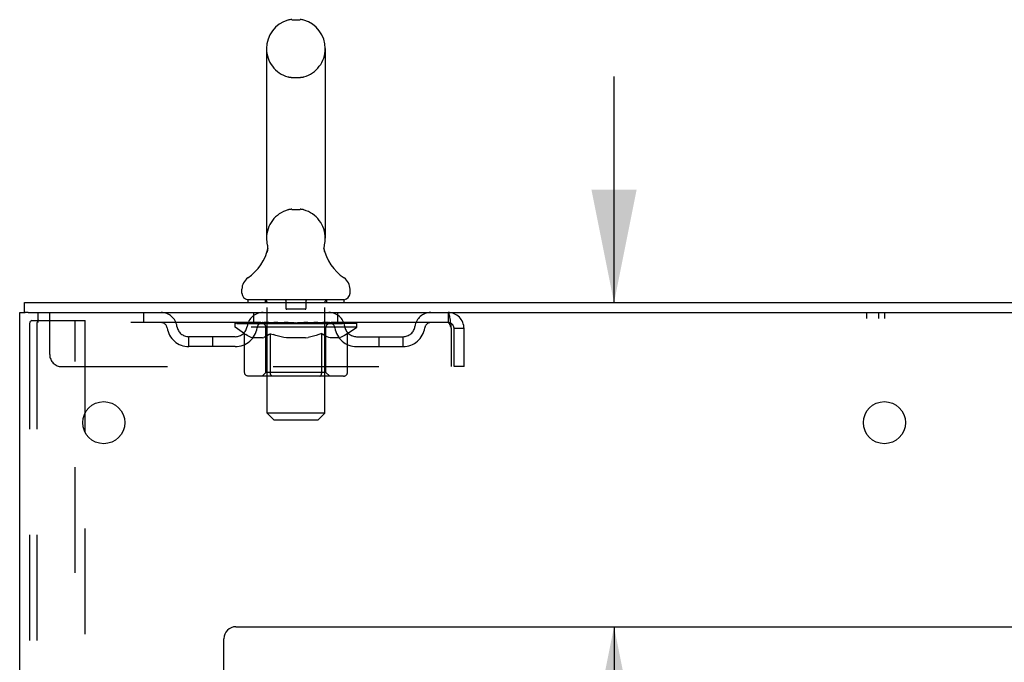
# Model space of a CAD drawing. Header units: inches. Extents: x 0 to 200, y 0 to 129.
# Tile 82 of 94: x 11.41 to 21.66, y 85.78 to 92.47. Entities that reach past the tile are written whole.
import ezdxf

# ---------------------------------------------------------------- set-up
doc = ezdxf.new("R2010")
doc.units = ezdxf.units.IN
doc.header["$LTSCALE"] = 11
doc.header["$MEASUREMENT"] = 0
doc.linetypes.add('HIDDEN', pattern=[0.2, 0.1, -0.1])
doc.layers.get('0').update_dxf_attribs({"linetype": 'CONTINUOUS'})
for name, color, linetype in [('DEFAULT_2', 8, 'HIDDEN'), ('DIMENSIONS', 7, 'CONTINUOUS'), ('WITNESSMARKS', 7, 'CONTINUOUS')]:
    doc.layers.add(name, color=color, linetype=linetype)
doc.styles.get("Standard").update_dxf_attribs({"font": 'arial.ttf'})
doc.dimstyles.new('DIMSTYLE_1', dxfattribs={"dimtxt": 0.882353, "dimasz": 1.176471, "dimexe": 0.09, "dimexo": 0.07, "dimgap": 0.0375, "dimtad": 0, "dimtih": 1, "dimtoh": 1, "dimzin": 4, "dimdsep": 46, "dimtxsty": 'Standard', "dimblk": '_FILLED', "dimblk1": '_FILLED', "dimblk2": '_FILLED', "dimcen": 0.09, "dimadec": 3, "dimazin": 1, "dimtfac": 1, "dimtdec": 3, "dimtofl": 0, "dimtmove": 0, "dimatfit": 3, "dimldrblk": '_FILLED', "dimfxl": 0, "dimtolj": 1, "dimtzin": 4, "dimarcsym": 0})

# ---------------------------------------------------------------- blocks, each defined once
blk = doc.blocks.new('_FILLED')
at = {"color": 0, "linetype": 'ByBlock'}
blk.add_solid([(0, 0), (-1, 0.2), (-1, -0.2)], dxfattribs=at)
blk = doc.blocks.new('*D17')
at = {"layer": 'DIMENSIONS', "color": 2, "linetype": 'Continuous'}
for p, q in [((17.595, 89.521), (17.595, 91.874)), ((17.595, 86.146), (17.595, 83.4)), ((17.595, 83.4), (18.625, 83.4))]:
    blk.add_line(p, q, dxfattribs=at)
at = {"layer": 'DIMENSIONS', "color": 2, "linetype": 'Continuous', "xscale": 1.1764705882, "yscale": 1.1764705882, "zscale": 1.1764705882}
for p, rotation in [((17.595, 89.521), 270), ((17.595, 86.146), 90)]:
    blk.add_blockref('_FILLED', p, dxfattribs=dict(at, rotation=rotation))
at = {"layer": 'DIMENSIONS', "color": 2, "linetype": 'Continuous', "insert": (19.066, 83.841), "char_height": 0.8824, "width": 2.39777, "attachment_point": 1, "line_spacing_factor": 0.9}
blk.add_mtext('3.38', dxfattribs=at)

msp = doc.modelspace()

# ---------------------------------------------------------------- linework, layer by layer
at = {"color": 7, "linetype": 'Continuous'}
for p, q in [((14.241, 92.466), (14.328, 92.466)), ((13.978, 92.166), (13.978, 90.191)), ((14.59, 92.166), (14.59, 90.191)), ((14.578, 90.092), (14.579, 90.097)), ((14.578, 90.087), (14.578, 90.092)), ((14.579, 90.082), (14.578, 90.087)), ((14.579, 90.102), (14.58, 90.107)), ((14.579, 90.097), (14.579, 90.102)), ((14.579, 90.077), (14.579, 90.082)), ((14.579, 90.072), (14.579, 90.077)), ((14.58, 90.107), (14.58, 90.112)), ((14.581, 90.117), (14.582, 90.121)), ((13.984, 90.048), (13.983, 90.043)), ((14.58, 90.067), (14.579, 90.073)), ((14.581, 90.063), (14.58, 90.068)), ((14.582, 90.058), (14.581, 90.063)), ((14.583, 90.054), (14.582, 90.058)), ((13.722, 89.62), (13.722, 89.659)), ((14.847, 89.62), (14.847, 89.659)), ((11.461, 89.417), (11.461, 89.521)), ((13.784, 89.551), (13.784, 89.521)), ((14.784, 89.551), (13.784, 89.551)), ((14.784, 89.551), (14.784, 89.521)), ((11.499, 89.417), (11.465, 89.417))]:
    msp.add_line(p, q, dxfattribs=at)
at = {"color": 3, "linetype": 'Continuous'}
for p, q in [((11.461, 89.521), (29.163, 89.521)), ((11.409, 9.625), (11.409, 89.417)), ((11.409, 89.417), (11.465, 89.417)), ((11.499, 89.417), (29.163, 89.417)), ((12.089, 88.173), (12.089, 88.368)), ((13.659, 86.146), (25.534, 86.146)), ((13.534, 11.646), (13.534, 86.021))]:
    msp.add_line(p, q, dxfattribs=at)
at = {"color": 7, "linetype": 'Continuous'}
for points in [[(13.986, 90.121), (13.987, 90.117), (13.988, 90.112), (13.989, 90.107), (13.989, 90.102), (13.99, 90.097), (13.99, 90.092), (13.99, 90.088), (13.99, 90.083), (13.99, 90.078), (13.989, 90.073), (13.989, 90.068), (13.988, 90.063), (13.987, 90.058), (13.986, 90.053), (13.984, 90.048)], [(14.58, 90.112), (14.581, 90.117), (14.582, 90.121)]]:
    msp.add_lwpolyline(points, dxfattribs=at)
at = {"color": 3, "linetype": 'Continuous'}
for centre in [(12.284, 88.271), (20.409, 88.271)]:
    msp.add_circle(centre, 0.219, dxfattribs=at)
at = {"color": 7, "linetype": 'Continuous'}
for centre, radius, start, end in [((14.284, 92.166), 0.306, 105.6303, 180), ((14.241, 92.323), 0.144, 90, 105.6303), ((14.328, 92.323), 0.144, 74.3697, 90), ((14.284, 92.166), 0.306, 0, 74.3697), ((14.284, 90.191), 0.306, 180, 193.2053), ((14.284, 90.191), 0.306, 346.7947, 360), ((13.486, 90.208), 0.523, 304.6624, 347.2389), ((15.082, 90.208), 0.523, 192.7611, 235.3376), ((13.866, 89.659), 0.144, 124.6624, 180), ((14.703, 89.659), 0.144, 360, 55.3376), ((13.791, 89.62), 0.069, 180, 265), ((14.778, 89.62), 0.069, 275, 360)]:
    msp.add_arc(centre, radius, start, end, dxfattribs=at)
at = {"color": 3, "linetype": 'Continuous'}
msp.add_arc((13.659, 86.021), 0.125, 90, 180, dxfattribs=at)
at = {"layer": 'DEFAULT_2', "color": 8, "linetype": 'HIDDEN'}
for p, q in [((14.241, 91.866), (14.328, 91.866)), ((14.241, 90.491), (14.328, 90.491)), ((13.964, 89.551), (13.964, 89.521)), ((13.984, 88.37), (13.984, 89.521)), ((14.179, 89.541), (14.179, 89.461)), ((14.389, 89.541), (14.389, 89.461)), ((14.584, 88.37), (14.584, 89.521)), ((14.604, 89.551), (14.604, 89.521)), ((11.597, 89.417), (11.597, 89.313)), ((11.722, 88.979), (11.722, 89.417)), ((12.697, 89.417), (12.697, 89.313)), ((13.847, 89.313), (13.847, 89.417)), ((14.379, 89.451), (14.189, 89.451)), ((14.722, 89.313), (14.722, 89.417)), ((15.867, 89.417), (15.867, 89.313)), ((11.513, 89.303), (11.513, 9.738)), ((11.534, 89.333), (11.608, 89.333)), ((11.587, 89.303), (11.587, 9.738)), ((15.867, 89.313), (11.597, 89.313)), ((11.608, 89.333), (12.089, 89.333)), ((11.985, 9.708), (11.985, 89.333)), ((12.089, 88.368), (12.089, 89.333)), ((13.651, 89.266), (13.651, 89.313)), ((13.75, 89.197), (13.651, 89.266)), ((14.918, 89.266), (13.651, 89.266)), ((13.661, 89.306), (13.661, 89.313)), ((13.669, 89.303), (13.669, 89.306)), ((13.669, 89.303), (14.899, 89.303)), ((13.678, 89.303), (13.678, 89.306)), ((13.679, 89.303), (13.679, 89.306)), ((13.689, 89.306), (13.689, 89.313)), ((13.705, 89.303), (13.705, 89.306)), ((13.707, 89.303), (13.707, 89.306)), ((13.736, 89.306), (13.736, 89.313)), ((13.75, 89.303), (13.75, 89.306)), ((13.753, 89.303), (13.753, 89.306)), ((13.957, 89.306), (13.756, 89.306)), ((13.799, 89.306), (13.799, 89.313)), ((13.801, 89.303), (13.801, 89.306)), ((13.801, 89.303), (13.801, 89.306)), ((13.804, 89.303), (13.804, 89.306)), ((13.811, 89.303), (13.811, 89.306)), ((13.811, 89.303), (13.811, 89.306)), ((13.815, 89.303), (13.815, 89.306)), ((13.818, 89.303), (13.818, 89.307)), ((13.823, 89.303), (13.823, 89.306)), ((13.837, 89.303), (13.837, 89.306)), ((13.855, 89.303), (13.855, 89.309)), ((13.855, 89.303), (13.855, 89.306)), ((13.876, 89.303), (13.876, 89.306)), ((13.876, 89.303), (13.876, 89.306)), ((13.877, 89.306), (13.877, 89.313)), ((13.887, 89.303), (13.887, 89.306)), ((13.891, 89.303), (13.891, 89.306)), ((13.9, 89.303), (13.9, 89.306)), ((13.912, 89.303), (13.912, 89.31)), ((13.927, 89.303), (13.927, 89.306)), ((13.93, 89.303), (13.93, 89.306)), ((13.957, 89.303), (13.957, 89.306)), ((14.024, 89.306), (13.962, 89.306)), ((13.968, 89.306), (13.968, 89.313)), ((13.972, 88.794), (13.972, 89.263)), ((13.974, 89.303), (13.974, 89.306)), ((13.979, 89.303), (13.979, 89.306)), ((13.985, 89.303), (13.985, 89.311)), ((13.989, 89.303), (13.989, 89.306)), ((14, 89.303), (14, 89.306)), ((14.024, 89.303), (14.024, 89.306)), ((14.099, 89.306), (14.04, 89.306)), ((14.06, 89.303), (14.06, 89.306)), ((14.068, 89.306), (14.068, 89.313)), ((14.071, 89.303), (14.071, 89.306)), ((14.074, 89.303), (14.074, 89.312)), ((14.076, 89.303), (14.076, 89.306)), ((14.084, 89.303), (14.084, 89.306)), ((14.099, 89.303), (14.099, 89.306)), ((14.18, 89.306), (14.125, 89.306)), ((14.138, 89.303), (14.138, 89.306)), ((14.17, 89.306), (14.284, 89.313)), ((14.174, 89.306), (14.174, 89.313)), ((14.175, 89.313), (14.174, 89.313)), ((14.175, 89.306), (14.175, 89.313)), ((14.175, 89.303), (14.175, 89.306)), ((14.179, 89.303), (14.179, 89.306)), ((14.18, 89.303), (14.18, 89.306)), ((14.18, 89.303), (14.18, 89.306)), ((14.263, 89.306), (14.215, 89.306)), ((14.221, 89.303), (14.221, 89.306)), ((14.263, 89.303), (14.263, 89.306)), ((14.282, 89.306), (14.282, 89.306)), ((14.282, 89.303), (14.282, 89.306)), ((14.282, 89.303), (14.282, 89.306)), ((14.284, 89.306), (14.284, 89.313)), ((14.284, 89.313), (14.399, 89.306)), ((14.287, 89.303), (14.287, 89.306)), ((14.287, 89.303), (14.287, 89.306)), ((14.287, 89.306), (14.287, 89.306)), ((14.305, 89.303), (14.305, 89.306)), ((14.305, 89.306), (14.353, 89.306)), ((14.348, 89.303), (14.348, 89.306)), ((14.388, 89.303), (14.388, 89.306)), ((14.389, 89.303), (14.389, 89.306)), ((14.389, 89.306), (14.443, 89.306)), ((14.39, 89.303), (14.39, 89.306)), ((14.394, 89.306), (14.394, 89.313)), ((14.394, 89.306), (14.394, 89.313)), ((14.394, 89.313), (14.394, 89.313)), ((14.394, 89.303), (14.394, 89.306)), ((14.43, 89.303), (14.43, 89.306)), ((14.469, 89.303), (14.469, 89.306)), ((14.469, 89.306), (14.528, 89.306)), ((14.485, 89.303), (14.485, 89.306)), ((14.492, 89.303), (14.492, 89.306)), ((14.495, 89.303), (14.495, 89.312)), ((14.497, 89.303), (14.497, 89.306)), ((14.501, 89.306), (14.501, 89.313)), ((14.508, 89.303), (14.508, 89.306)), ((14.544, 89.303), (14.544, 89.306)), ((14.544, 89.306), (14.606, 89.306)), ((14.568, 89.303), (14.568, 89.306)), ((14.579, 89.303), (14.579, 89.306)), ((14.583, 89.303), (14.583, 89.311)), ((14.589, 89.303), (14.589, 89.306)), ((14.594, 89.303), (14.594, 89.306)), ((14.597, 88.794), (14.597, 89.263)), ((14.601, 89.306), (14.601, 89.313)), ((14.611, 89.303), (14.611, 89.306)), ((14.611, 89.306), (14.918, 89.306)), ((14.638, 89.303), (14.638, 89.306)), ((14.641, 89.303), (14.641, 89.306)), ((14.657, 89.303), (14.657, 89.31)), ((14.668, 89.303), (14.668, 89.306)), ((14.677, 89.303), (14.677, 89.306)), ((14.682, 89.303), (14.682, 89.306)), ((14.691, 89.306), (14.691, 89.313)), ((14.693, 89.303), (14.693, 89.306)), ((14.693, 89.303), (14.693, 89.306)), ((14.713, 89.303), (14.713, 89.309)), ((14.714, 89.303), (14.714, 89.306)), ((14.732, 89.303), (14.732, 89.306)), ((14.746, 89.303), (14.746, 89.306)), ((14.75, 89.303), (14.75, 89.307)), ((14.754, 89.303), (14.754, 89.306)), ((14.757, 89.303), (14.757, 89.306)), ((14.757, 89.303), (14.757, 89.306)), ((14.764, 89.303), (14.764, 89.306)), ((14.767, 89.303), (14.767, 89.306)), ((14.768, 89.303), (14.768, 89.306)), ((14.769, 89.306), (14.769, 89.313)), ((14.796, 89.309), (14.916, 89.311)), ((14.796, 89.306), (14.796, 89.309)), ((14.816, 89.303), (14.816, 89.306)), ((14.818, 89.303), (14.818, 89.306)), ((14.821, 89.198), (14.918, 89.266)), ((14.833, 89.306), (14.833, 89.313)), ((14.861, 89.303), (14.861, 89.306)), ((14.863, 89.303), (14.863, 89.306)), ((14.879, 89.306), (14.879, 89.313)), ((14.889, 89.303), (14.889, 89.306)), ((14.89, 89.303), (14.89, 89.306)), ((14.899, 89.303), (14.899, 89.306)), ((14.908, 89.306), (14.908, 89.313)), ((14.916, 89.306), (14.916, 89.311)), ((14.918, 89.266), (14.918, 89.306)), ((13.17, 89.062), (13.17, 89.166)), ((13.653, 89.166), (13.17, 89.166)), ((13.42, 89.062), (13.42, 89.166)), ((13.75, 88.792), (13.75, 89.197)), ((13.75, 89.197), (13.764, 89.187)), ((13.778, 89.179), (13.764, 89.187)), ((13.792, 89.171), (13.778, 89.179)), ((13.805, 89.165), (13.792, 89.171)), ((13.819, 89.159), (13.805, 89.165)), ((13.832, 89.155), (13.818, 89.159)), ((13.936, 89.155), (13.832, 89.155)), ((13.936, 89.155), (13.949, 89.159)), ((13.963, 89.165), (13.949, 89.159)), ((13.976, 89.171), (13.963, 89.165)), ((13.99, 89.179), (13.976, 89.171)), ((14.004, 89.188), (13.99, 89.179)), ((14.018, 89.197), (14.004, 89.187)), ((14.018, 88.792), (14.018, 89.197)), ((14.018, 89.197), (14.047, 89.187)), ((14.075, 89.179), (14.046, 89.187)), ((14.103, 89.171), (14.075, 89.179)), ((14.13, 89.165), (14.102, 89.171)), ((14.158, 89.159), (14.13, 89.165)), ((14.185, 89.155), (14.158, 89.159)), ((14.383, 89.155), (14.185, 89.155)), ((14.383, 89.155), (14.411, 89.159)), ((14.439, 89.165), (14.411, 89.159)), ((14.467, 89.172), (14.439, 89.165)), ((14.496, 89.179), (14.467, 89.171)), ((14.524, 89.188), (14.495, 89.179)), ((14.553, 89.198), (14.524, 89.188)), ((14.553, 88.792), (14.553, 89.198)), ((14.553, 89.198), (14.568, 89.188)), ((14.583, 89.179), (14.568, 89.188)), ((14.597, 89.171), (14.582, 89.179)), ((14.611, 89.165), (14.597, 89.171)), ((14.626, 89.159), (14.611, 89.165)), ((14.64, 89.155), (14.625, 89.159)), ((14.734, 89.155), (14.64, 89.155)), ((14.734, 89.155), (14.748, 89.159)), ((14.762, 89.165), (14.748, 89.159)), ((14.777, 89.172), (14.762, 89.165)), ((14.791, 89.179), (14.776, 89.171)), ((14.806, 89.188), (14.791, 89.179)), ((14.821, 89.198), (14.806, 89.188)), ((14.821, 88.792), (14.821, 89.198)), ((14.916, 89.166), (15.399, 89.166)), ((15.149, 89.062), (15.149, 89.166)), ((15.399, 89.062), (15.399, 89.166)), ((15.9, 89.25), (15.9, 88.854)), ((15.93, 88.854), (15.93, 89.25)), ((16.034, 89.25), (15.93, 89.25)), ((16.034, 88.854), (16.034, 89.25)), ((13.653, 89.062), (13.17, 89.062)), ((14.916, 89.062), (15.399, 89.062)), ((11.847, 88.854), (15.9, 88.854)), ((16.034, 88.854), (15.93, 88.854)), ((14.778, 88.755), (13.793, 88.755)), ((13.972, 88.794), (13.932, 88.755)), ((14.597, 88.794), (13.972, 88.794)), ((14.029, 88.759), (14.027, 88.761)), ((14.034, 88.756), (14.032, 88.757)), ((14.037, 88.755), (14.034, 88.756)), ((14.039, 88.755), (14.037, 88.755)), ((14.597, 88.794), (14.637, 88.755)), ((14.053, 88.301), (13.984, 88.37)), ((14.584, 88.37), (13.984, 88.37)), ((14.515, 88.301), (14.584, 88.37)), ((14.053, 88.301), (14.515, 88.301)), ((12.089, 72.868), (12.089, 88.173))]:
    msp.add_line(p, q, dxfattribs=at)
for points in [[(15.867, 89.417), (15.87, 89.416), (15.872, 89.413), (15.874, 89.407), (15.877, 89.4), (15.879, 89.391), (15.881, 89.38), (15.884, 89.368), (15.886, 89.354), (15.888, 89.339), (15.891, 89.322), (15.893, 89.305), (15.896, 89.287), (15.898, 89.269), (15.9, 89.25)], [(11.534, 89.333), (11.529, 89.332), (11.524, 89.329), (11.52, 89.325), (11.516, 89.318), (11.514, 89.311), (11.513, 89.303)], [(11.608, 89.333), (11.602, 89.332), (11.597, 89.329), (11.593, 89.325), (11.59, 89.318), (11.588, 89.311), (11.587, 89.303)], [(15.867, 89.313), (15.87, 89.312), (15.872, 89.311), (15.874, 89.309), (15.877, 89.307), (15.879, 89.303), (15.881, 89.299), (15.884, 89.294), (15.886, 89.289), (15.888, 89.283), (15.891, 89.277), (15.893, 89.271), (15.896, 89.264), (15.898, 89.257), (15.9, 89.25)], [(13.793, 88.755), (13.788, 88.755), (13.783, 88.756), (13.778, 88.757), (13.773, 88.759), (13.768, 88.761), (13.764, 88.764), (13.76, 88.768), (13.757, 88.772), (13.754, 88.776), (13.752, 88.781), (13.751, 88.786), (13.75, 88.792)], [(14.019, 88.781), (14.018, 88.786), (14.018, 88.792)], [(14.02, 88.776), (14.019, 88.781), (14.018, 88.786), (14.018, 88.792)], [(14.032, 88.757), (14.029, 88.759), (14.027, 88.761), (14.025, 88.764), (14.023, 88.768), (14.021, 88.772), (14.02, 88.776)], [(14.025, 88.764), (14.023, 88.768), (14.021, 88.772)], [(14.532, 88.755), (14.534, 88.755), (14.537, 88.756), (14.539, 88.757), (14.542, 88.759), (14.544, 88.761), (14.546, 88.764), (14.548, 88.768), (14.55, 88.772), (14.551, 88.776), (14.552, 88.781), (14.553, 88.786), (14.553, 88.792)], [(14.778, 88.755), (14.783, 88.755), (14.788, 88.756), (14.793, 88.757), (14.798, 88.759), (14.803, 88.761), (14.807, 88.764), (14.811, 88.768), (14.814, 88.772), (14.817, 88.776), (14.819, 88.781), (14.82, 88.786), (14.821, 88.792)]]:
    msp.add_lwpolyline(points, dxfattribs=at)
for centre, radius, start, end in [((14.284, 92.166), 0.306, 180, 254.3697), ((14.284, 92.166), 0.306, 285.6303, 360), ((14.241, 92.01), 0.144, 254.3697, 270), ((14.328, 92.01), 0.144, 270, 285.6303), ((14.284, 90.191), 0.306, 105.6303, 180), ((14.241, 90.348), 0.144, 90, 105.6303), ((14.328, 90.348), 0.144, 74.3697, 90), ((14.284, 90.191), 0.306, 0, 74.3697), ((13.791, 89.62), 0.069, 265, 270), ((13.954, 89.521), 0.03, 0, 90), ((14.169, 89.541), 0.01, 0, 90), ((14.189, 89.461), 0.01, 180, 270), ((14.379, 89.461), 0.01, 270, 360), ((14.399, 89.541), 0.01, 90, 180), ((14.614, 89.521), 0.03, 90, 180), ((14.778, 89.62), 0.069, 270, 275), ((12.881, 89.25), 0.167, 8.0716, 90), ((13.942, 89.25), 0.167, 90, 171.9284), ((14.627, 89.25), 0.167, 8.0716, 90), ((15.688, 89.25), 0.167, 90, 171.9284), ((15.867, 89.25), 0.167, 0, 90), ((12.881, 89.25), 0.0625, 7.9863, 90), ((13.17, 89.291), 0.229, 187.9863, 270), ((13.17, 89.291), 0.125, 188.0716, 270), ((13.653, 89.291), 0.125, 270, 351.9284), ((13.653, 89.291), 0.229, 270, 352.0137), ((13.941, 89.25), 0.0625, 90, 172.0137), ((13.932, 89.263), 0.0398, 0, 90), ((14.637, 89.263), 0.0398, 90, 180), ((14.627, 89.25), 0.0625, 7.9863, 90), ((14.916, 89.291), 0.229, 187.9863, 270), ((14.916, 89.291), 0.125, 188.0716, 270), ((15.399, 89.291), 0.125, 270, 351.9284), ((15.399, 89.291), 0.229, 270, 352.0137), ((15.687, 89.25), 0.0625, 90, 172.0137), ((15.867, 89.25), 0.063, 0, 90), ((11.847, 88.979), 0.125, 180, 270)]:
    msp.add_arc(centre, radius, start, end, dxfattribs=at)
for centre, major_axis, ratio, start_param, end_param in [((14.284, 89.313), (0.633, 0.007), 0.05963, 2.96643, 3.140963), ((13.631, 89.301), (0.198, 0), 0.060556, 0.430652, 1.470503), ((14.284, 89.313), (0.633, 0), 0.060556, 3.141593, 3.316126), ((13.631, 89.294), (0.198, 0.002), 0.05963, 1.376596, 1.469874), ((14.284, 89.313), (0.633, 0.013), 0.05688, 2.791345, 2.965878), ((13.607, 89.301), (0.198, 0.002), 0.05963, 0.25549, 1.295341), ((13.675, 89.301), (0.198, -0.002), 0.05963, 0.605815, 1.645666), ((14.284, 89.313), (0.633, -0.007), 0.05963, -2.96643, -2.791898), ((13.675, 89.294), (0.198, 0), 0.060556, 1.551758, 1.645036), ((13.607, 89.294), (0.198, 0.004), 0.05688, 1.20151, 1.294789), ((13.677, 89.296), (0.164, 0.002), 0.05963, 1.065228, 1.614276), ((13.657, 89.296), (0.164, 0.003), 0.05688, 0.890143, 1.43919), ((13.715, 89.296), (0.164, 0), 0.060556, 1.240391, 1.789438), ((14.284, 89.313), (0.633, 0.019), 0.052395, 2.616403, 2.790936), ((13.603, 89.301), (0.198, 0.004), 0.05688, 0.080405, 1.120256), ((13.738, 89.301), (0.198, -0.004), 0.05688, 0.7809, 1.820751), ((14.284, 89.313), (0.633, -0.013), 0.05688, -2.791345, -2.616812), ((13.738, 89.294), (0.198, -0.002), 0.05963, 1.72692, 1.820198), ((13.603, 89.294), (0.198, 0.006), 0.052395, 1.026568, 1.119847), ((13.656, 89.296), (0.164, 0.005), 0.052395, 0.715201, 1.264248), ((13.77, 89.296), (0.164, -0.002), 0.05963, 1.415553, 1.9646), ((14.284, 89.313), (0.633, 0.025), 0.046319, 2.441654, 2.616187), ((13.817, 89.301), (0.198, -0.006), 0.052395, 0.955842, 1.995693), ((13.62, 89.301), (0.198, 0.006), 0.052395, -0.094537, 0.945314), ((14.284, 89.313), (0.633, -0.019), 0.052395, -2.616403, -2.44187), ((13.817, 89.294), (0.198, -0.004), 0.05688, 1.902006, 1.995284), ((13.62, 89.294), (0.198, 0.008), 0.046319, 0.851819, 0.945098), ((13.675, 89.296), (0.164, 0.006), 0.046319, 0.540452, 1.089499), ((13.841, 89.296), (0.164, -0.003), 0.05688, 1.590638, 2.139686), ((14.284, 89.313), (0.633, 0.029), 0.038841, 2.267123, 2.441656), ((13.911, 89.301), (0.198, -0.008), 0.046319, 1.130591, 2.170442), ((13.657, 89.301), (0.198, 0.008), 0.046319, -0.269286, 0.770565), ((14.284, 89.313), (0.633, -0.025), 0.046319, -2.441654, -2.267121), ((13.911, 89.294), (0.198, -0.006), 0.052395, 2.076947, 2.170226), ((13.657, 89.294), (0.198, 0.009), 0.038841, 0.677289, 0.770567), ((13.711, 89.296), (0.164, 0.008), 0.038841, 0.365921, 0.914969), ((13.926, 89.296), (0.164, -0.005), 0.052395, 1.76558, 2.314627), ((14.284, 89.313), (0.633, 0.033), 0.030195, 2.09281, 2.267343), ((14.015, 89.301), (0.198, -0.009), 0.038841, 1.305122, 2.344973), ((13.713, 89.301), (0.198, 0.009), 0.038841, -0.443817, 0.596034), ((14.284, 89.313), (0.633, -0.029), 0.038841, -2.267123, -2.092591), ((14.015, 89.294), (0.198, -0.008), 0.046319, 2.251696, 2.344975), ((13.713, 89.294), (0.198, 0.01), 0.030195, 0.502975, 0.596254), ((13.766, 89.296), (0.164, 0.009), 0.030195, 0.191608, 0.740655), ((14.021, 89.296), (0.164, -0.006), 0.046319, 1.940329, 2.489376), ((13.787, 89.301), (0.198, 0.01), 0.030195, -0.61813, 0.421721), ((14.284, 89.313), (0.633, 0.036), 0.020645, 1.918687, 2.09322), ((14.128, 89.301), (0.198, -0.01), 0.030195, 1.479435, 2.519286), ((14.284, 89.313), (0.633, -0.033), 0.030195, -2.09281, -1.918277), ((14.128, 89.294), (0.198, -0.009), 0.038841, 2.426227, 2.519505), ((13.787, 89.294), (0.198, 0.011), 0.020645, 0.328852, 0.422131), ((13.836, 89.296), (0.164, 0.009), 0.020645, 0.017485, 0.566532), ((14.125, 89.296), (0.164, -0.008), 0.038841, 2.11486, 2.663907), ((13.876, 89.301), (0.198, 0.011), 0.020645, -0.792253, 0.247598), ((14.284, 89.313), (0.633, 0.038), 0.010478, 1.744704, 1.919237), ((14.246, 89.301), (0.198, -0.011), 0.020645, 1.653558, 2.693409), ((14.284, 89.313), (0.633, -0.036), 0.020645, -1.918687, -1.744154), ((14.246, 89.294), (0.198, -0.01), 0.030195, 2.60054, 2.693819), ((13.876, 89.294), (0.198, 0.012), 0.010478, 0.154869, 0.248148), ((13.92, 89.296), (0.164, 0.01), 0.010478, 6.126688, 6.675735), ((14.233, 89.296), (0.164, -0.009), 0.030195, 2.289173, 2.83822), ((13.977, 89.301), (0.198, 0.012), 0.010478, -0.966236, -0.000846), ((14.365, 89.301), (0.198, -0.012), 0.010478, 1.827541, 2.867392), ((14.284, 89.313), (0.633, -0.038), 0.010478, -1.744704, -1.570171), ((14.365, 89.294), (0.198, -0.011), 0.020645, 2.774664, 2.867942), ((14.343, 89.296), (0.164, -0.009), 0.020645, 2.463296, 3.012344), ((14.204, 89.301), (0.198, 0.012), 0.010478, 0.274201, 1.314052), ((14.117, 89.296), (0.164, 0.01), 0.010478, -0.000483, 0.504314), ((14.087, 89.294), (0.198, 0.012), 0.010478, 0.099668, 0.192946), ((14.284, 89.313), (0.633, 0.038), 0.010478, -1.571421, -1.396888), ((14.481, 89.294), (0.198, -0.012), 0.010478, 2.948646, 3.041925), ((14.451, 89.296), (0.164, -0.01), 0.010478, 2.637279, 3.142076), ((14.322, 89.301), (0.198, 0.011), 0.020645, 0.448184, 1.488034), ((14.225, 89.296), (0.164, 0.009), 0.020645, 0.129249, 0.678296), ((14.204, 89.294), (0.198, 0.011), 0.020645, 0.273651, 0.366929), ((14.592, 89.301), (0.198, -0.012), 0.010478, -3.140747, -2.175357), ((14.284, 89.313), (0.633, 0.036), 0.020645, -1.397439, -1.222906), ((14.284, 89.313), (0.633, -0.038), 0.010478, 1.222355, 1.396888), ((14.44, 89.301), (0.198, 0.01), 0.030195, 0.622307, 1.662158), ((14.335, 89.296), (0.164, 0.009), 0.030195, 0.303372, 0.852419), ((14.649, 89.296), (0.164, -0.01), 0.010478, 2.749043, 3.29809), ((14.693, 89.301), (0.198, -0.011), 0.020645, 2.893995, 3.933846), ((14.322, 89.294), (0.198, 0.01), 0.030195, 0.447774, 0.541052), ((14.693, 89.294), (0.198, -0.012), 0.010478, 2.893445, 2.986723), ((14.284, 89.313), (0.633, 0.033), 0.030195, -1.223315, -1.048783), ((14.284, 89.313), (0.633, -0.036), 0.020645, 1.048373, 1.222906), ((14.553, 89.301), (0.198, 0.009), 0.038841, 0.79662, 1.836471), ((14.444, 89.296), (0.164, 0.008), 0.038841, 0.477686, 1.026733), ((14.733, 89.296), (0.164, -0.009), 0.020645, 2.57506, 3.124108), ((14.782, 89.301), (0.198, -0.01), 0.030195, 2.719872, 3.759723), ((14.658, 89.301), (0.198, 0.008), 0.046319, 0.971151, 2.011002), ((14.44, 89.294), (0.198, 0.009), 0.038841, 0.622087, 0.715366), ((14.782, 89.294), (0.198, -0.011), 0.020645, 2.719462, 2.812741), ((14.284, 89.313), (0.633, 0.029), 0.038841, -1.049002, -0.874469), ((14.284, 89.313), (0.633, -0.033), 0.030195, 0.87425, 1.048783), ((14.547, 89.296), (0.164, 0.006), 0.046319, 0.652216, 1.201263), ((14.751, 89.301), (0.198, 0.006), 0.052395, 1.1459, 2.185751), ((14.803, 89.296), (0.164, -0.009), 0.030195, 2.400937, 2.949985), ((14.855, 89.301), (0.198, -0.009), 0.038841, 2.545558, 3.585409), ((14.643, 89.296), (0.164, 0.005), 0.052395, 0.826965, 1.376012), ((14.553, 89.294), (0.198, 0.008), 0.046319, 0.796618, 0.889896), ((14.855, 89.294), (0.198, -0.01), 0.030195, 2.545339, 2.638617), ((14.831, 89.301), (0.198, 0.004), 0.05688, 1.320842, 2.360692), ((14.284, 89.313), (0.633, 0.025), 0.046319, -0.874471, -0.699939), ((14.284, 89.313), (0.633, -0.029), 0.038841, 0.699936, 0.874469), ((14.911, 89.301), (0.198, -0.008), 0.046319, 2.371028, 3.410879), ((14.857, 89.296), (0.164, -0.008), 0.038841, 2.226624, 2.775671), ((14.893, 89.301), (0.198, 0.002), 0.05963, 1.495927, 2.535778), ((14.727, 89.296), (0.164, 0.003), 0.05688, 1.001907, 1.550954), ((14.948, 89.301), (0.198, -0.006), 0.052395, 2.196279, 3.23613), ((14.894, 89.296), (0.164, -0.006), 0.046319, 2.052093, 2.601141), ((14.658, 89.294), (0.198, 0.006), 0.052395, 0.971367, 1.064645), ((14.937, 89.301), (0.198, 0), 0.060556, 2.364024, 2.71094), ((14.911, 89.294), (0.198, -0.009), 0.038841, 2.371026, 2.464304), ((14.965, 89.301), (0.198, -0.004), 0.05688, 2.021337, 3.061188), ((14.284, 89.313), (0.633, 0.019), 0.052395, -0.699723, -0.52519), ((14.284, 89.313), (0.633, -0.025), 0.046319, 0.525406, 0.699939), ((14.962, 89.301), (0.198, -0.002), 0.05963, 1.846251, 2.886102), ((14.798, 89.296), (0.164, 0.002), 0.05963, 1.176993, 1.72604), ((14.912, 89.296), (0.164, -0.005), 0.052395, 1.877344, 2.426392), ((14.854, 89.296), (0.164, 0), 0.060556, 1.352155, 1.901202), ((14.912, 89.296), (0.164, -0.003), 0.05688, 1.702402, 2.25145), ((14.892, 89.296), (0.164, -0.002), 0.05963, 1.527317, 2.076364), ((14.751, 89.294), (0.198, 0.004), 0.05688, 1.146309, 1.239587), ((14.948, 89.294), (0.198, -0.008), 0.046319, 2.196495, 2.289773), ((14.284, 89.313), (0.633, 0.013), 0.05688, -0.524781, -0.350248), ((14.284, 89.313), (0.633, -0.019), 0.052395, 0.350657, 0.52519), ((14.937, 89.294), (0.198, -0.002), 0.05963, 1.764997, 1.971333), ((14.831, 89.294), (0.198, 0.002), 0.05963, 1.321394, 1.414673), ((14.965, 89.294), (0.198, -0.006), 0.052395, 2.021746, 2.115024), ((14.284, 89.313), (0.633, 0.007), 0.05963, -0.349695, -0.175162), ((14.284, 89.313), (0.633, -0.013), 0.05688, 0.175715, 0.350248), ((14.893, 89.294), (0.198, 0), 0.060556, 1.496556, 1.589835), ((14.962, 89.294), (0.198, -0.004), 0.05688, 1.846804, 1.940083), ((14.284, 89.313), (0.633, -0.007), 0.05963, 6.27665, 6.458348), ((14.284, 89.313), (0.633, 0), 0.060556, -0.174533, -0.058352)]:
    msp.add_ellipse(centre, major_axis=major_axis, ratio=ratio, start_param=start_param, end_param=end_param, dxfattribs=at)
at = {"layer": 'WITNESSMARKS', "color": 40, "linetype": 'Continuous'}
for p, q in [((20.222, 89.417), (20.222, 89.354)), ((20.347, 89.417), (20.347, 89.354)), ((20.409, 89.417), (20.409, 89.354))]:
    msp.add_line(p, q, dxfattribs=at)

# ---------------------------------------------------------------- dimensions: what is measured, and where the dimension line sits
at = {"layer": 'DIMENSIONS', "color": 2, "linetype": 'Continuous'}
dim = msp.add_linear_dim(base=(17.59525882, 86.145831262), p1=(11.52126393, 89.520831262), p2=(13.65926393, 86.145831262), angle=270, dimstyle='DIMSTYLE_1', dxfattribs=at)
dim.commit()
dim.dimension.update_dxf_attribs({"geometry": '*D17', "text_midpoint": (20.261946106, 83.395262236), "dimtype": 160})

doc.saveas('drawing.dxf')
